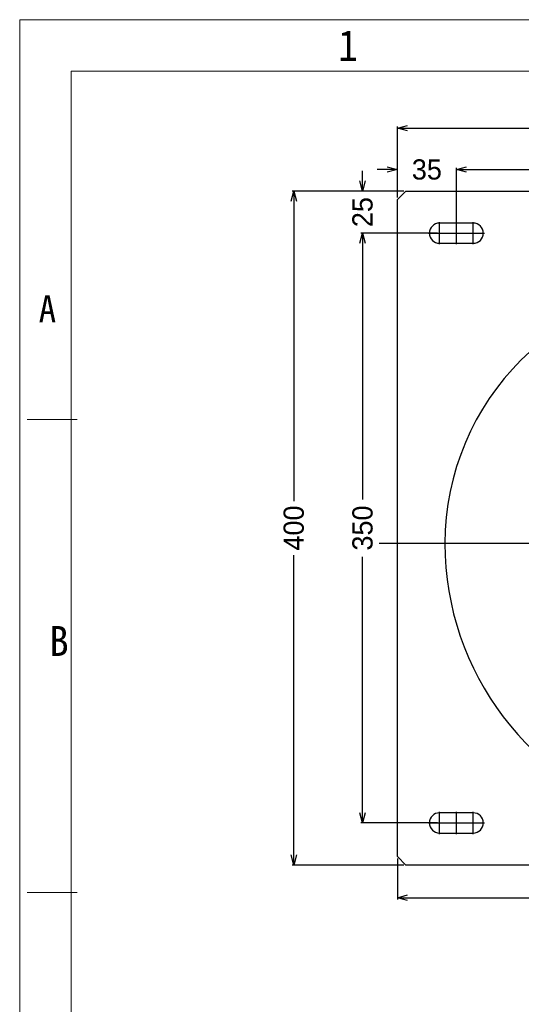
# Model space of a CAD drawing. Header units: millimetres. Extents: x -43833 to -38083, y -3638 to -2112.
# Tile 75 of 114: x -41434 to -41136, y -2968 to -2384. Entities that reach past the tile are written whole.
import ezdxf
from ezdxf.enums import TextEntityAlignment as Align
from ezdxf.lldxf.tags import DXFTag

# ---------------------------------------------------------------- set-up
doc = ezdxf.new("R2010")
doc.units = ezdxf.units.MM
doc.layers.add('用户自定义1', color=4, linetype='Continuous', lineweight=13)
doc.styles.add('样式 2', font='simkai.ttf', dxfattribs={"width": 0.95})
tags = doc.linetypes.add('CENTER', pattern=[2, 1.25, -0.25, 0.25, -0.25]).pattern_tags.tags
tags[10:11] = [DXFTag(74, 4), DXFTag(75, 0), DXFTag(340, '0'), DXFTag(46, 1.0), DXFTag(50, 0.0), DXFTag(44, 0.0), DXFTag(45, 0.0)]
tags[8:9] = [DXFTag(74, 4), DXFTag(75, 0), DXFTag(340, '0'), DXFTag(46, 1.0), DXFTag(50, 0.0), DXFTag(44, 0.0), DXFTag(45, 0.0)]
tags[6:7] = [DXFTag(74, 4), DXFTag(75, 0), DXFTag(340, '0'), DXFTag(46, 1.0), DXFTag(50, 0.0), DXFTag(44, 0.0), DXFTag(45, 0.0)]
tags[4:5] = [DXFTag(74, 4), DXFTag(75, 0), DXFTag(340, '0'), DXFTag(46, 1.0), DXFTag(50, 0.0), DXFTag(44, 0.0), DXFTag(45, 0.0)]
doc.dimstyles.new('副本 12', dxfattribs={"dimtxt": 12, "dimasz": 6, "dimexe": 1, "dimexo": 1.2, "dimgap": 2, "dimtad": 0, "dimtxsty": 'Standard', "dimblk": 'OPEN30', "dimcen": 0, "dimclrd": 5, "dimclre": 3, "dimclrt": 256, "dimadec": 0, "dimazin": 2, "dimtm": 1e-09, "dimtfac": 0.6, "dimtofl": 0, "dimtmove": 0, "dimatfit": 3, "dimldrblk": 'OPEN30', "dimfxl": 1, "dimtolj": 1, "dimarcsym": 0})

# ---------------------------------------------------------------- blocks, each defined once
blk = doc.blocks.new('_Open30')
at = {"color": 0, "linetype": 'ByBlock', "lineweight": -2}
for p, q in [((-1, 0.268), (0, 0)), ((0, 0), (-1, -0.268)), ((0, 0), (-1, 0))]:
    blk.add_line(p, q, dxfattribs=at)
blk = doc.blocks.new('*D97')
at = {"color": 3, "linetype": 'ByBlock', "lineweight": -2}
for p, q in [((-41209.53, -2489.43), (-41209.53, -2471.88)), ((-41174.53, -2502.83), (-41174.53, -2471.88))]:
    blk.add_line(p, q, dxfattribs=at)
at = {"color": 5, "linetype": 'ByBlock', "lineweight": -2}
for p, q in [((-41215.53, -2472.88), (-41221.53, -2472.88)), ((-41168.53, -2472.88), (-41162.53, -2472.88))]:
    blk.add_line(p, q, dxfattribs=at)
at = {"layer": 'Defpoints', "color": 0, "linetype": 'ByBlock'}
for p in [(-41174.53, -2472.88), (-41209.53, -2490.63), (-41174.53, -2504.03)]:
    blk.add_point(p, dxfattribs=at)
at = {"color": 5, "linetype": 'ByBlock', "lineweight": -2, "xscale": 6, "yscale": 6, "zscale": 6}
blk.add_blockref('_Open30', (-41209.53, -2472.88), dxfattribs=at)
at = {"color": 5, "linetype": 'ByBlock', "lineweight": -2, "xscale": 6, "yscale": 6, "zscale": 6, "rotation": 180}
blk.add_blockref('_Open30', (-41174.53, -2472.88), dxfattribs=at)
at = {"linetype": 'ByBlock', "insert": (-41192.03, -2472.88), "char_height": 12, "attachment_point": 5}
blk.add_mtext('\\A1;35', dxfattribs=at)
blk = doc.blocks.new('*D98')
at = {"color": 3, "linetype": 'ByBlock', "lineweight": -2}
for p, q in [((-41174.53, -2509.43), (-41174.53, -2471.88)), ((-40764.53, -2509.43), (-40764.53, -2471.88))]:
    blk.add_line(p, q, dxfattribs=at)
at = {"color": 5, "linetype": 'ByBlock', "lineweight": -2}
for p, q in [((-41168.53, -2472.88), (-40984.53, -2472.88)), ((-40770.53, -2472.88), (-40954.53, -2472.88))]:
    blk.add_line(p, q, dxfattribs=at)
at = {"layer": 'Defpoints', "color": 0, "linetype": 'ByBlock'}
for p in [(-40764.53, -2472.88), (-41174.53, -2510.63), (-40764.53, -2510.63)]:
    blk.add_point(p, dxfattribs=at)
at = {"color": 5, "linetype": 'ByBlock', "lineweight": -2, "xscale": 6, "yscale": 6, "zscale": 6, "rotation": 180}
blk.add_blockref('_Open30', (-41174.53, -2472.88), dxfattribs=at)
at = {"color": 5, "linetype": 'ByBlock', "lineweight": -2, "xscale": 6, "yscale": 6, "zscale": 6}
blk.add_blockref('_Open30', (-40764.53, -2472.88), dxfattribs=at)
at = {"linetype": 'ByBlock', "insert": (-40969.53, -2472.88), "char_height": 12, "attachment_point": 5}
blk.add_mtext('\\A1;410', dxfattribs=at)
blk = doc.blocks.new('*D99')
at = {"color": 3, "linetype": 'ByBlock', "lineweight": -2}
for p, q in [((-41209.53, -2489.43), (-41209.53, -2447.37)), ((-40729.53, -2489.43), (-40729.53, -2447.37))]:
    blk.add_line(p, q, dxfattribs=at)
at = {"color": 5, "linetype": 'ByBlock', "lineweight": -2}
for p, q in [((-41203.53, -2448.37), (-40986.53, -2448.37)), ((-40735.53, -2448.37), (-40952.53, -2448.37))]:
    blk.add_line(p, q, dxfattribs=at)
at = {"layer": 'Defpoints', "color": 0, "linetype": 'ByBlock'}
for p in [(-40729.53, -2448.37), (-41209.53, -2490.63), (-40729.53, -2490.63)]:
    blk.add_point(p, dxfattribs=at)
at = {"color": 5, "linetype": 'ByBlock', "lineweight": -2, "xscale": 6, "yscale": 6, "zscale": 6, "rotation": 180}
blk.add_blockref('_Open30', (-41209.53, -2448.37), dxfattribs=at)
at = {"color": 5, "linetype": 'ByBlock', "lineweight": -2, "xscale": 6, "yscale": 6, "zscale": 6}
blk.add_blockref('_Open30', (-40729.53, -2448.37), dxfattribs=at)
at = {"linetype": 'ByBlock', "insert": (-40969.53, -2448.37), "char_height": 12, "attachment_point": 5}
blk.add_mtext('\\A1;480', dxfattribs=at)
blk = doc.blocks.new('*D100')
at = {"color": 5, "linetype": 'ByBlock', "lineweight": -2}
for p, q in [((-41230.14, -2479.63), (-41230.14, -2473.63)), ((-41230.14, -2516.63), (-41230.14, -2522.63))]:
    blk.add_line(p, q, dxfattribs=at)
at = {"color": 3, "linetype": 'ByBlock', "lineweight": -2}
for p, q in [((-41205.73, -2485.63), (-41231.14, -2485.63)), ((-41185.73, -2510.63), (-41231.14, -2510.63))]:
    blk.add_line(p, q, dxfattribs=at)
at = {"layer": 'Defpoints', "color": 0, "linetype": 'ByBlock'}
for p in [(-41204.53, -2485.63), (-41230.14, -2510.63), (-41184.53, -2510.63)]:
    blk.add_point(p, dxfattribs=at)
at = {"color": 5, "linetype": 'ByBlock', "lineweight": -2, "xscale": 6, "yscale": 6, "zscale": 6}
for p, rotation in [((-41230.14, -2485.63), 270), ((-41230.14, -2510.63), 90)]:
    blk.add_blockref('_Open30', p, dxfattribs=dict(at, rotation=rotation))
at = {"linetype": 'ByBlock', "insert": (-41230.14, -2498.13), "char_height": 12, "attachment_point": 5, "rotation": 90}
blk.add_mtext('\\A1;25', dxfattribs=at)
blk = doc.blocks.new('*D95')
at = {"color": 3, "linetype": 'ByBlock', "lineweight": -2}
for p, q in [((-41185.73, -2510.63), (-41231.14, -2510.63)), ((-41185.73, -2860.63), (-41231.14, -2860.63))]:
    blk.add_line(p, q, dxfattribs=at)
at = {"color": 5, "linetype": 'ByBlock', "lineweight": -2}
for p, q in [((-41230.14, -2516.63), (-41230.14, -2668.63)), ((-41230.14, -2854.63), (-41230.14, -2702.63))]:
    blk.add_line(p, q, dxfattribs=at)
at = {"layer": 'Defpoints', "color": 0, "linetype": 'ByBlock'}
for p in [(-41184.53, -2510.63), (-41230.14, -2860.63), (-41184.53, -2860.63)]:
    blk.add_point(p, dxfattribs=at)
at = {"color": 5, "linetype": 'ByBlock', "lineweight": -2, "xscale": 6, "yscale": 6, "zscale": 6}
for p, rotation in [((-41230.14, -2510.63), 90), ((-41230.14, -2860.63), 270)]:
    blk.add_blockref('_Open30', p, dxfattribs=dict(at, rotation=rotation))
at = {"linetype": 'ByBlock', "insert": (-41230.14, -2685.63), "char_height": 12, "attachment_point": 5, "rotation": 90}
blk.add_mtext('\\A1;350', dxfattribs=at)
blk = doc.blocks.new('*D101')
at = {"color": 3, "linetype": 'ByBlock', "lineweight": -2}
for p, q in [((-41205.73, -2485.63), (-41271.94, -2485.63)), ((-41205.73, -2885.63), (-41271.94, -2885.63))]:
    blk.add_line(p, q, dxfattribs=at)
at = {"color": 5, "linetype": 'ByBlock', "lineweight": -2}
for p, q in [((-41270.94, -2491.63), (-41270.94, -2669.63)), ((-41270.94, -2879.63), (-41270.94, -2701.63))]:
    blk.add_line(p, q, dxfattribs=at)
at = {"layer": 'Defpoints', "color": 0, "linetype": 'ByBlock'}
for p in [(-41204.53, -2485.63), (-41270.94, -2885.63), (-41204.53, -2885.63)]:
    blk.add_point(p, dxfattribs=at)
at = {"color": 5, "linetype": 'ByBlock', "lineweight": -2, "xscale": 6, "yscale": 6, "zscale": 6}
for p, rotation in [((-41270.94, -2485.63), 90), ((-41270.94, -2885.63), 270)]:
    blk.add_blockref('_Open30', p, dxfattribs=dict(at, rotation=rotation))
at = {"linetype": 'ByBlock', "insert": (-41270.94, -2685.63), "char_height": 12, "attachment_point": 5, "rotation": 90}
blk.add_mtext('\\A1;400', dxfattribs=at)
blk = doc.blocks.new('*D103')
at = {"color": 3, "linetype": 'ByBlock', "lineweight": -2}
for p, q in [((-40949.53, -2867.83), (-40949.53, -2906.02)), ((-41209.53, -2881.83), (-41209.53, -2906.02))]:
    blk.add_line(p, q, dxfattribs=at)
at = {"color": 5, "linetype": 'ByBlock', "lineweight": -2}
for p, q in [((-41203.53, -2905.02), (-41096.53, -2905.02)), ((-40955.53, -2905.02), (-41062.53, -2905.02))]:
    blk.add_line(p, q, dxfattribs=at)
at = {"layer": 'Defpoints', "color": 0, "linetype": 'ByBlock'}
for p in [(-40949.53, -2866.63), (-41209.53, -2880.63), (-40949.53, -2905.02)]:
    blk.add_point(p, dxfattribs=at)
at = {"color": 5, "linetype": 'ByBlock', "lineweight": -2, "xscale": 6, "yscale": 6, "zscale": 6, "rotation": 180}
blk.add_blockref('_Open30', (-41209.53, -2905.02), dxfattribs=at)
at = {"color": 5, "linetype": 'ByBlock', "lineweight": -2, "xscale": 6, "yscale": 6, "zscale": 6}
blk.add_blockref('_Open30', (-40949.53, -2905.02), dxfattribs=at)
at = {"linetype": 'ByBlock', "insert": (-41079.53, -2905.02), "char_height": 12, "attachment_point": 5}
blk.add_mtext('\\A1;260', dxfattribs=at)

msp = doc.modelspace()

# ---------------------------------------------------------------- linework, layer by layer
at = {"color": 7, "linetype": 'Continuous'}
for p, q in [((-41204.534, -2485.63), (-41209.534, -2490.63)), ((-41204.534, -2485.63), (-41015.514, -2485.63)), ((-41209.534, -2880.63), (-41209.534, -2490.63)), ((-41164.534, -2504.63), (-41184.534, -2504.63)), ((-41184.534, -2516.63), (-41164.534, -2516.63)), ((-41164.534, -2854.63), (-41184.534, -2854.63)), ((-41184.534, -2866.63), (-41164.534, -2866.63)), ((-41209.534, -2880.63), (-41204.534, -2885.63)), ((-40850.532, -2885.63), (-41204.534, -2885.63))]:
    msp.add_line(p, q, dxfattribs=at)
at = {"color": 1, "linetype": 'CENTER', "ltscale": 6.096}
for p, q in [((-41184.534, -2517.23), (-41184.534, -2504.03)), ((-41184.534, -2517.23), (-41184.534, -2504.03)), ((-41164.534, -2517.23), (-41164.534, -2504.03)), ((-41164.534, -2517.23), (-41164.534, -2504.03)), ((-41191.134, -2510.63), (-41177.934, -2510.63)), ((-41191.134, -2510.63), (-41177.934, -2510.63)), ((-41171.134, -2510.63), (-41157.934, -2510.63)), ((-41171.134, -2510.63), (-41157.934, -2510.63)), ((-41184.534, -2867.23), (-41184.534, -2854.03)), ((-41164.534, -2867.23), (-41164.534, -2854.03)), ((-41191.134, -2860.63), (-41177.934, -2860.63)), ((-41171.134, -2860.63), (-41157.934, -2860.63))]:
    msp.add_line(p, q, dxfattribs=at)
at = {"color": 1, "linetype": 'CENTER', "ltscale": 1.34112}
for p, q in [((-41174.534, -2517.23), (-41174.534, -2504.03)), ((-41191.134, -2510.63), (-41157.934, -2510.63)), ((-41174.534, -2867.23), (-41174.534, -2854.03)), ((-41191.134, -2860.63), (-41157.934, -2860.63))]:
    msp.add_line(p, q, dxfattribs=at)
at = {"color": 1, "linetype": 'CENTER', "ltscale": 193.04}
msp.add_line((-40802.301, -2694.897), (-41220.301, -2694.897), dxfattribs=at)
at = {"color": 7, "linetype": 'Continuous'}
for centre, radius, start, end in [((-41184.534, -2510.63), 6, 90, 270), ((-41164.534, -2510.63), 6, 270, 90), ((-41027.301, -2694.897), 154, 0, 180), ((-41011.301, -2694.897), 170, 180, 254.394183), ((-41184.534, -2860.63), 6, 90, 270), ((-41164.534, -2860.63), 6, 270, 90)]:
    msp.add_arc(centre, radius, start, end, dxfattribs=at)
at = {"layer": '用户自定义1', "color": 0, "lineweight": 15, "ltscale": 0.3}
for p, q in [((-41433.513, -2445.095), (-41433.513, -2383.919)), ((-41402.925, -2414.507), (-39677.764, -2414.507)), ((-41402.925, -2445.095), (-41402.925, -2414.507)), ((-41433.513, -3638.026), (-41433.513, -2445.095)), ((-41402.925, -3607.438), (-41402.925, -2445.095)), ((-41429.08, -2621.147), (-41399.527, -2621.147)), ((-41429.08, -2901.906), (-41399.527, -2901.906)), ((-41429.08, -2901.906), (-41399.527, -2901.906))]:
    msp.add_line(p, q, dxfattribs=at)
msp.add_lwpolyline([(-41433.513, -2383.919), (-39769.528, -2383.919), (-39647.176, -2383.919)], dxfattribs=at)

# ---------------------------------------------------------------- texts
at = {"layer": '用户自定义1', "color": 0, "lineweight": 15, "ltscale": 0.3, "style": '样式 2', "width": 0.95}
for s, height, p in [('1', 18.353, (-41238.77, -2408.389)), ('A', 15.959, (-41417.083, -2563.457)), ('B', 17.732, (-41410.191, -2761.526))]:
    msp.add_text(s, height=height, dxfattribs=at).set_placement(p, align=Align.CENTER)

# ---------------------------------------------------------------- dimensions: what is measured, and where the dimension line sits
at = {"color": 5, "linetype": 'ByBlock'}
for base, p1, p2, angle, picture, middle in [((-40729.534, -2448.369), (-41209.534, -2490.63), (-40729.534, -2490.63), 0, '*D99', (-40969.534, -2448.369)), ((-41174.534, -2472.876), (-41209.534, -2490.63), (-41174.534, -2504.03), 0, '*D97', (-41192.034, -2472.876)), ((-40764.534, -2472.876), (-41174.534, -2510.63), (-40764.534, -2510.63), 0, '*D98', (-40969.534, -2472.876)), ((-41230.137, -2510.63), (-41204.534, -2485.63), (-41184.534, -2510.63), 90, '*D100', (-41230.137, -2498.13)), ((-41270.939, -2885.63), (-41204.534, -2485.63), (-41204.534, -2885.63), 90, '*D101', (-41270.939, -2685.63)), ((-41230.137, -2860.63), (-41184.534, -2510.63), (-41184.534, -2860.63), 90, '*D95', (-41230.137, -2685.63))]:
    dim = msp.add_linear_dim(base=base, p1=p1, p2=p2, angle=angle, dimstyle='副本 12', dxfattribs=at)
    dim.commit()
    dim.dimension.update_dxf_attribs({"geometry": picture, "text_midpoint": middle})
dim = msp.add_linear_dim(base=(-40949.534, -2905.019), p1=(-41209.534, -2880.63), p2=(-40949.534, -2866.63), angle=0, dimstyle='副本 12', dxfattribs=at)
dim.commit()
dim.dimension.update_dxf_attribs({"geometry": '*D103', "text_midpoint": (-41079.534, -2905.019), "dimtype": 160})

doc.saveas('drawing.dxf')
